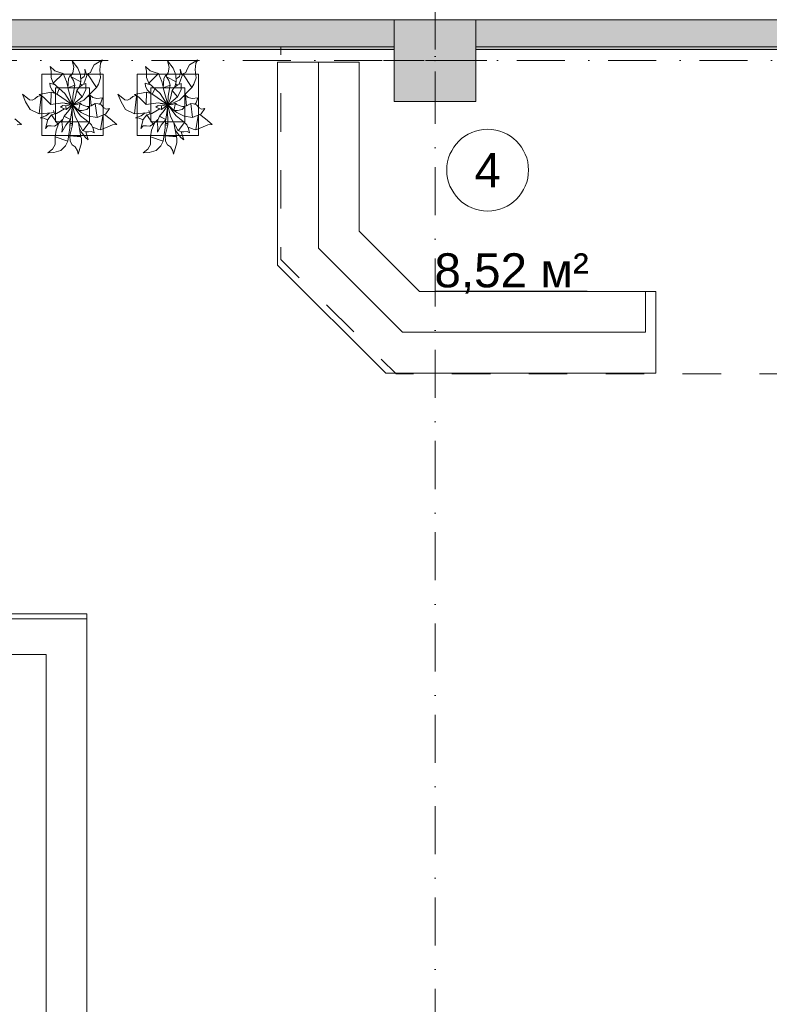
# Model space of a CAD drawing. Header units: millimetres. Extents: x -14761 to 157739, y -22400 to 107990.
# Tile 81 of 256: x 59950 to 65453, y 29070 to 36300. Entities that reach past the tile are written whole.
import ezdxf

# ---------------------------------------------------------------- set-up
doc = ezdxf.new("R2010")
doc.units = ezdxf.units.MM
doc.header["$MEASUREMENT"] = 0
doc.linetypes.add('Штриховая', pattern=[564.444447, 282.222223, -282.222223])
doc.linetypes.add('Штрихпунктирная', pattern=[670.277762, 352.777767, -176.388884, 0, -141.111112])
for name, color, linetype in [('Интерьер - конструкции мебели', 7, 'Continuous'), ('Интерьер - Мебель', 7, 'Continuous'), ('Конструктив - Колонны', 7, 'Continuous'), ('Конструктив - Стены Блок 200 нов', 7, 'Continuous'), ('Элемент Модели - Зона', 7, 'Continuous'), ('Элемент Модели - Оси', 7, 'Continuous')]:
    doc.layers.add(name, color=color, linetype=linetype)
doc.styles.add('СГЕНЕРИР_СТИЛЬ_1', font='txt')

msp = doc.modelspace()

# ---------------------------------------------------------------- hatches: boundary and pattern name
at = {"layer": 'Конструктив - Колонны', "linetype": 'Continuous', "lineweight": 0, "true_color": 0x000000}
msp.add_hatch(color=18, dxfattribs=at).paths.add_polyline_path([(62700, 35700), (63300, 35700), (63300, 36300), (62700, 36300)])
at = {"layer": 'Конструктив - Стены Блок 200 нов', "linetype": 'Continuous', "lineweight": 0, "true_color": 0x000000}
for points in [[(54300, 36300), (54300, 36100), (62700, 36100), (62700, 36300)], [(63300, 36300), (63300, 36100), (67824.7, 36100), (67824.7, 36300)], [(54300, 36080), (62700, 36080), (62700, 36100), (54300, 36100)], [(63300, 36080), (67804.7, 36080), (67804.7, 36100), (63300, 36100)]]:
    msp.add_hatch(color=18, dxfattribs=at).paths.add_polyline_path(points)

# ---------------------------------------------------------------- linework, layer by layer
at = {"layer": 'Интерьер - конструкции мебели', "color": 251, "linetype": 'Continuous', "lineweight": 20, "true_color": 0x575757}
for p, q in [((60144.3, 31637.9), (59844.3, 31637.9)), ((60144.3, 31337.9), (60144.3, 31637.9)), ((60144.3, 27237.9), (60144.3, 31337.9))]:
    msp.add_line(p, q, dxfattribs=at)
at = {"layer": 'Интерьер - конструкции мебели', "color": 7, "linetype": 'Continuous', "lineweight": 15, "flags": 128}
for points in [[(61843.1, 34498.5), (62637.1, 33704.5), (64619.7, 33704.5), (64619.7, 34304.5), (62885.6, 34304.5), (62443.1, 34747), (62443.1, 35987), (61843.1, 35987)], [(62443.1, 35987), (62143.1, 35987), (62143.1, 34622.7), (62761.4, 34004.5), (64543.3, 34004.5), (64543.3, 34304.5), (62885.6, 34304.5), (62443.1, 34747)], [(60444.3, 31900), (56812.2, 31900), (56812.2, 23437.9), (60444.3, 23437.9), (60444.3, 26425), (60444.3, 27575)]]:
    msp.add_lwpolyline(points, close=True, dxfattribs=at)
at = {"layer": 'Интерьер - конструкции мебели', "color": 251, "linetype": 'Continuous', "lineweight": 20, "true_color": 0x575757, "flags": 128}
for points in [[(60444.3, 31937.9), (56844.3, 31937.9)], [(60444.3, 31937.9), (60444.3, 31637.9)], [(60444.3, 27237.9), (60444.3, 31637.9)]]:
    msp.add_lwpolyline(points, dxfattribs=at)
at = {"layer": 'Интерьер - Мебель', "color": 252, "linetype": 'Continuous', "lineweight": 5}
for p, q in [((60496.4, 35967.8), (60558.2, 36004.6)), ((60496.4, 35967.8), (60558.2, 36004.6)), ((60543.7, 35981.2), (60558.2, 36004.6)), ((60543.7, 35981.2), (60558.2, 36004.6)), ((61196.4, 35967.8), (61258.2, 36004.6)), ((61196.4, 35967.8), (61258.2, 36004.6)), ((61243.7, 35981.2), (61258.2, 36004.6)), ((61243.7, 35981.2), (61258.2, 36004.6)), ((60173.9, 35956.4), (60180.2, 35920.9)), ((60173.9, 35956.4), (60208.6, 35924.9)), ((60173.9, 35956.4), (60180.2, 35920.9)), ((60173.9, 35956.4), (60208.6, 35924.9)), ((60335.1, 35997.9), (60346.7, 35950.5)), ((60335.1, 35997.9), (60377.2, 35944.9)), ((60335.1, 35997.9), (60346.7, 35950.5)), ((60335.1, 35997.9), (60377.2, 35944.9)), ((60341.5, 35909.6), (60346.7, 35950.5)), ((60341.5, 35909.6), (60346.7, 35950.5)), ((60377.2, 35944.9), (60396.3, 35894.8)), ((60377.2, 35944.9), (60396.3, 35894.8)), ((60428.9, 35937.6), (60430.2, 35912.5)), ((60428.9, 35937.6), (60443.9, 35890.4)), ((60428.9, 35937.6), (60430.2, 35912.5)), ((60428.9, 35937.6), (60443.9, 35890.4)), ((60470.7, 35911.8), (60480.6, 35937.2)), ((60470.7, 35911.8), (60480.6, 35937.2)), ((60480.6, 35937.2), (60496.4, 35967.8)), ((60480.6, 35937.2), (60496.4, 35967.8)), ((60538.9, 35932), (60543.7, 35981.2)), ((60538.9, 35932), (60543.7, 35981.2)), ((60538.9, 35932), (60544.7, 35872.5)), ((60538.9, 35932), (60544.7, 35872.5)), ((60873.9, 35956.4), (60880.2, 35920.9)), ((60873.9, 35956.4), (60908.6, 35924.9)), ((60873.9, 35956.4), (60880.2, 35920.9)), ((60873.9, 35956.4), (60908.6, 35924.9)), ((61035.1, 35997.9), (61046.7, 35950.5)), ((61035.1, 35997.9), (61077.2, 35944.9)), ((61035.1, 35997.9), (61046.7, 35950.5)), ((61035.1, 35997.9), (61077.2, 35944.9)), ((61041.5, 35909.6), (61046.7, 35950.5)), ((61041.5, 35909.6), (61046.7, 35950.5)), ((61077.2, 35944.9), (61096.3, 35894.8)), ((61077.2, 35944.9), (61096.3, 35894.8)), ((61128.9, 35937.6), (61130.2, 35912.5)), ((61128.9, 35937.6), (61143.9, 35890.4)), ((61128.9, 35937.6), (61130.2, 35912.5)), ((61128.9, 35937.6), (61143.9, 35890.4)), ((61170.7, 35911.8), (61180.6, 35937.2)), ((61170.7, 35911.8), (61180.6, 35937.2)), ((61180.6, 35937.2), (61196.4, 35967.8)), ((61180.6, 35937.2), (61196.4, 35967.8)), ((61238.9, 35932), (61243.7, 35981.2)), ((61238.9, 35932), (61243.7, 35981.2)), ((61238.9, 35932), (61244.7, 35872.5)), ((61238.9, 35932), (61244.7, 35872.5)), ((60180.2, 35920.9), (60181.6, 35875.4)), ((60180.2, 35920.9), (60181.6, 35875.4)), ((60181.6, 35875.4), (60197.3, 35834.4)), ((60181.6, 35875.4), (60197.3, 35834.4)), ((60197.3, 35834.4), (60268.6, 35905)), ((60197.3, 35834.4), (60268.6, 35905)), ((60208.6, 35924.9), (60238.4, 35915.8)), ((60208.6, 35924.9), (60238.4, 35915.8)), ((60238.4, 35915.8), (60268.6, 35905)), ((60238.4, 35915.8), (60268.6, 35905)), ((60268.6, 35905), (60293.7, 35846.6)), ((60268.6, 35905), (60293.7, 35846.6)), ((60303.6, 35800.3), (60307.6, 35866.3)), ((60303.6, 35800.3), (60307.6, 35866.3)), ((60307.6, 35866.3), (60321.4, 35892.9)), ((60307.6, 35866.3), (60321.4, 35892.9)), ((60321.4, 35892.9), (60345.3, 35852.9)), ((60321.4, 35892.9), (60345.3, 35852.9)), ((60325.2, 35888.2), (60341.5, 35909.6)), ((60325.2, 35888.2), (60341.5, 35909.6)), ((60332.1, 35877.2), (60400, 35844.9)), ((60332.1, 35877.2), (60400, 35844.9)), ((60396.3, 35894.8), (60400, 35844.9)), ((60396.3, 35894.8), (60400, 35844.9)), ((60399.7, 35865.4), (60422.6, 35882.8)), ((60399.7, 35865.4), (60422.6, 35882.8)), ((60422, 35828.1), (60448.9, 35903.1)), ((60422, 35828.1), (60448.9, 35903.1)), ((60422.6, 35882.8), (60430.2, 35912.5)), ((60422.6, 35882.8), (60430.2, 35912.5)), ((60448.9, 35903.1), (60470.7, 35911.8)), ((60448.9, 35903.1), (60470.7, 35911.8)), ((60448.9, 35903.1), (60513.6, 35802.9)), ((60448.9, 35903.1), (60513.6, 35802.9)), ((60529.4, 35826.7), (60544.7, 35872.5)), ((60529.4, 35826.7), (60544.7, 35872.5)), ((60880.2, 35920.9), (60881.6, 35875.4)), ((60880.2, 35920.9), (60881.6, 35875.4)), ((60881.6, 35875.4), (60897.3, 35834.4)), ((60881.6, 35875.4), (60897.3, 35834.4)), ((60897.3, 35834.4), (60968.6, 35905)), ((60897.3, 35834.4), (60968.6, 35905)), ((60908.6, 35924.9), (60938.4, 35915.8)), ((60908.6, 35924.9), (60938.4, 35915.8)), ((60938.4, 35915.8), (60968.6, 35905)), ((60938.4, 35915.8), (60968.6, 35905)), ((60968.6, 35905), (60993.7, 35846.6)), ((60968.6, 35905), (60993.7, 35846.6)), ((61003.6, 35800.3), (61007.6, 35866.3)), ((61003.6, 35800.3), (61007.6, 35866.3)), ((61007.6, 35866.3), (61021.4, 35892.9)), ((61007.6, 35866.3), (61021.4, 35892.9)), ((61021.4, 35892.9), (61045.3, 35852.9)), ((61021.4, 35892.9), (61045.3, 35852.9)), ((61025.2, 35888.2), (61041.5, 35909.6)), ((61025.2, 35888.2), (61041.5, 35909.6)), ((61032.1, 35877.2), (61100, 35844.9)), ((61032.1, 35877.2), (61100, 35844.9)), ((61096.3, 35894.8), (61100, 35844.9)), ((61096.3, 35894.8), (61100, 35844.9)), ((61099.7, 35865.4), (61122.6, 35882.8)), ((61099.7, 35865.4), (61122.6, 35882.8)), ((61122, 35828.1), (61148.9, 35903.1)), ((61122, 35828.1), (61148.9, 35903.1)), ((61122.6, 35882.8), (61130.2, 35912.5)), ((61122.6, 35882.8), (61130.2, 35912.5)), ((61148.9, 35903.1), (61170.7, 35911.8)), ((61148.9, 35903.1), (61170.7, 35911.8)), ((61148.9, 35903.1), (61213.6, 35802.9)), ((61148.9, 35903.1), (61213.6, 35802.9)), ((61229.4, 35826.7), (61244.7, 35872.5)), ((61229.4, 35826.7), (61244.7, 35872.5)), ((60170.8, 35834.4), (60174.3, 35811.7)), ((60170.8, 35834.4), (60211.8, 35820.7)), ((60170.8, 35834.4), (60174.3, 35811.7)), ((60170.8, 35834.4), (60211.8, 35820.7)), ((60174.3, 35811.7), (60185.7, 35784.7)), ((60174.3, 35811.7), (60185.7, 35784.7)), ((60197.3, 35834.4), (60280.8, 35757.2)), ((60197.3, 35834.4), (60280.8, 35757.2)), ((60225.2, 35756.7), (60241.2, 35791.5)), ((60225.2, 35756.7), (60241.2, 35791.5)), ((60293.7, 35846.6), (60304, 35806.3)), ((60293.7, 35846.6), (60304, 35806.3)), ((60300.4, 35818.9), (60304.8, 35820.3)), ((60300.4, 35818.9), (60304.8, 35820.3)), ((60303.6, 35800.3), (60355.5, 35818.6)), ((60303.6, 35800.3), (60355.5, 35818.6)), ((60303.6, 35800.3), (60337.3, 35676.5)), ((60303.6, 35800.3), (60337.3, 35676.5)), ((60340.5, 35738.9), (60355.5, 35818.6)), ((60340.5, 35738.9), (60355.5, 35818.6)), ((60345.3, 35852.9), (60355.5, 35818.6)), ((60345.3, 35852.9), (60355.5, 35818.6)), ((60369.6, 35778.9), (60386.4, 35804.7)), ((60369.6, 35778.9), (60386.4, 35804.7)), ((60386.4, 35804.7), (60412, 35821.4)), ((60386.4, 35804.7), (60412, 35821.4)), ((60389.9, 35808.2), (60400, 35844.9)), ((60389.9, 35808.2), (60400, 35844.9)), ((60396, 35826.5), (60407.2, 35818.8)), ((60396, 35826.5), (60407.2, 35818.8)), ((60412, 35821.4), (60436.1, 35832.6)), ((60412, 35821.4), (60436.1, 35832.6)), ((60422.3, 35708.8), (60513.6, 35802.9)), ((60422.3, 35708.8), (60513.6, 35802.9)), ((60435.3, 35784.6), (60436.1, 35832.6)), ((60435.3, 35784.6), (60436.1, 35832.6)), ((60513.6, 35802.9), (60529.4, 35826.7)), ((60513.6, 35802.9), (60529.4, 35826.7)), ((60870.8, 35834.4), (60874.3, 35811.7)), ((60870.8, 35834.4), (60911.8, 35820.7)), ((60870.8, 35834.4), (60874.3, 35811.7)), ((60870.8, 35834.4), (60911.8, 35820.7)), ((60874.3, 35811.7), (60885.7, 35784.7)), ((60874.3, 35811.7), (60885.7, 35784.7)), ((60897.3, 35834.4), (60980.8, 35757.2)), ((60897.3, 35834.4), (60980.8, 35757.2)), ((60925.2, 35756.7), (60941.2, 35791.5)), ((60925.2, 35756.7), (60941.2, 35791.5)), ((60993.7, 35846.6), (61004, 35806.3)), ((60993.7, 35846.6), (61004, 35806.3)), ((61000.4, 35818.9), (61004.8, 35820.3)), ((61000.4, 35818.9), (61004.8, 35820.3)), ((61003.6, 35800.3), (61055.5, 35818.6)), ((61003.6, 35800.3), (61055.5, 35818.6)), ((61003.6, 35800.3), (61037.3, 35676.5)), ((61003.6, 35800.3), (61037.3, 35676.5)), ((61040.5, 35738.9), (61055.5, 35818.6)), ((61040.5, 35738.9), (61055.5, 35818.6)), ((61045.3, 35852.9), (61055.5, 35818.6)), ((61045.3, 35852.9), (61055.5, 35818.6)), ((61069.6, 35778.9), (61086.4, 35804.7)), ((61069.6, 35778.9), (61086.4, 35804.7)), ((61086.4, 35804.7), (61112, 35821.4)), ((61086.4, 35804.7), (61112, 35821.4)), ((61089.9, 35808.2), (61100, 35844.9)), ((61089.9, 35808.2), (61100, 35844.9)), ((61096, 35826.5), (61107.2, 35818.8)), ((61096, 35826.5), (61107.2, 35818.8)), ((61112, 35821.4), (61136.1, 35832.6)), ((61112, 35821.4), (61136.1, 35832.6)), ((61122.3, 35708.8), (61213.6, 35802.9)), ((61122.3, 35708.8), (61213.6, 35802.9)), ((61135.3, 35784.6), (61136.1, 35832.6)), ((61135.3, 35784.6), (61136.1, 35832.6)), ((61213.6, 35802.9), (61229.4, 35826.7)), ((61213.6, 35802.9), (61229.4, 35826.7)), ((59970.7, 35753.2), (59994.2, 35696)), ((59970.7, 35753.2), (60021.5, 35711.6)), ((59970.7, 35753.2), (59994.2, 35696)), ((59970.7, 35753.2), (60021.5, 35711.6)), ((60041.5, 35709.5), (60062, 35717.7)), ((60041.5, 35709.5), (60062, 35717.7)), ((60062, 35717.7), (60081.8, 35736)), ((60062, 35717.7), (60081.8, 35736)), ((60081.8, 35736), (60104.6, 35743.3)), ((60081.8, 35736), (60104.6, 35743.3)), ((60092.2, 35609.8), (60108.4, 35738.8)), ((60092.2, 35609.8), (60108.4, 35738.8)), ((60092.8, 35749.8), (60180.9, 35767.8)), ((60092.8, 35749.8), (60180.9, 35767.8)), ((60092.8, 35749.8), (60126, 35731.4)), ((60092.8, 35749.8), (60126, 35731.4)), ((60126, 35731.4), (60178.2, 35676.6)), ((60126, 35731.4), (60178.2, 35676.6)), ((60178.2, 35676.6), (60180.9, 35767.8)), ((60178.2, 35676.6), (60180.9, 35767.8)), ((60180.9, 35767.8), (60221, 35756.8)), ((60180.9, 35767.8), (60221, 35756.8)), ((60185.7, 35784.7), (60209.5, 35760.4)), ((60185.7, 35784.7), (60209.5, 35760.4)), ((60221, 35756.8), (60329.6, 35679.1)), ((60221, 35756.8), (60329.6, 35679.1)), ((60280.8, 35757.2), (60333.6, 35677.2)), ((60280.8, 35757.2), (60333.6, 35677.2)), ((60337.3, 35676.5), (60340.5, 35738.9)), ((60337.3, 35676.5), (60340.5, 35738.9)), ((60342.3, 35684), (60356.4, 35723.5)), ((60342.3, 35684), (60356.4, 35723.5)), ((60344.4, 35680.7), (60408.6, 35733.4)), ((60344.4, 35680.7), (60408.6, 35733.4)), ((60356.4, 35723.5), (60369.6, 35778.9)), ((60356.4, 35723.5), (60369.6, 35778.9)), ((60369.6, 35778.9), (60408.6, 35733.4)), ((60369.6, 35778.9), (60408.6, 35733.4)), ((60408.6, 35733.4), (60435.3, 35784.6)), ((60408.6, 35733.4), (60435.3, 35784.6)), ((60447.3, 35733.3), (60468.7, 35745.9)), ((60447.3, 35733.3), (60468.7, 35745.9)), ((60449.1, 35736.9), (60450, 35734.1)), ((60449.1, 35736.9), (60450, 35734.1)), ((60468.7, 35745.9), (60476, 35668.7)), ((60468.7, 35745.9), (60487.5, 35729.7)), ((60468.7, 35745.9), (60476, 35668.7)), ((60468.7, 35745.9), (60487.5, 35729.7)), ((60487.5, 35729.7), (60517, 35722.2)), ((60487.5, 35729.7), (60517, 35722.2)), ((60517, 35722.2), (60557.8, 35726.7)), ((60517, 35722.2), (60557.8, 35726.7)), ((60546.4, 35689), (60557.8, 35726.7)), ((60546.4, 35689), (60557.8, 35726.7)), ((60670.7, 35753.2), (60694.2, 35696)), ((60670.7, 35753.2), (60721.5, 35711.6)), ((60670.7, 35753.2), (60694.2, 35696)), ((60670.7, 35753.2), (60721.5, 35711.6)), ((60741.5, 35709.5), (60762, 35717.7)), ((60741.5, 35709.5), (60762, 35717.7)), ((60762, 35717.7), (60781.8, 35736)), ((60762, 35717.7), (60781.8, 35736)), ((60781.8, 35736), (60804.6, 35743.3)), ((60781.8, 35736), (60804.6, 35743.3)), ((60792.2, 35609.8), (60808.4, 35738.8)), ((60792.2, 35609.8), (60808.4, 35738.8)), ((60792.8, 35749.8), (60880.9, 35767.8)), ((60792.8, 35749.8), (60880.9, 35767.8)), ((60792.8, 35749.8), (60826, 35731.4)), ((60792.8, 35749.8), (60826, 35731.4)), ((60826, 35731.4), (60878.2, 35676.6)), ((60826, 35731.4), (60878.2, 35676.6)), ((60878.2, 35676.6), (60880.9, 35767.8)), ((60878.2, 35676.6), (60880.9, 35767.8)), ((60880.9, 35767.8), (60921, 35756.8)), ((60880.9, 35767.8), (60921, 35756.8)), ((60885.7, 35784.7), (60909.5, 35760.4)), ((60885.7, 35784.7), (60909.5, 35760.4)), ((60921, 35756.8), (61029.6, 35679.1)), ((60921, 35756.8), (61029.6, 35679.1)), ((60980.8, 35757.2), (61033.6, 35677.2)), ((60980.8, 35757.2), (61033.6, 35677.2)), ((61037.3, 35676.5), (61040.5, 35738.9)), ((61037.3, 35676.5), (61040.5, 35738.9)), ((61042.3, 35684), (61056.4, 35723.5)), ((61042.3, 35684), (61056.4, 35723.5)), ((61044.4, 35680.7), (61108.6, 35733.4)), ((61044.4, 35680.7), (61108.6, 35733.4)), ((61056.4, 35723.5), (61069.6, 35778.9)), ((61056.4, 35723.5), (61069.6, 35778.9)), ((61069.6, 35778.9), (61108.6, 35733.4)), ((61069.6, 35778.9), (61108.6, 35733.4)), ((61108.6, 35733.4), (61135.3, 35784.6)), ((61108.6, 35733.4), (61135.3, 35784.6)), ((61147.3, 35733.3), (61168.7, 35745.9)), ((61147.3, 35733.3), (61168.7, 35745.9)), ((61149.1, 35736.9), (61150, 35734.1)), ((61149.1, 35736.9), (61150, 35734.1)), ((61168.7, 35745.9), (61176, 35668.7)), ((61168.7, 35745.9), (61187.5, 35729.7)), ((61168.7, 35745.9), (61176, 35668.7)), ((61168.7, 35745.9), (61187.5, 35729.7)), ((61187.5, 35729.7), (61217, 35722.2)), ((61187.5, 35729.7), (61217, 35722.2)), ((61217, 35722.2), (61257.8, 35726.7)), ((61217, 35722.2), (61257.8, 35726.7)), ((61246.4, 35689), (61257.8, 35726.7)), ((61246.4, 35689), (61257.8, 35726.7)), ((59994.2, 35696), (60026.8, 35641.7)), ((59994.2, 35696), (60026.8, 35641.7)), ((60021.5, 35711.6), (60041.5, 35709.5)), ((60021.5, 35711.6), (60041.5, 35709.5)), ((60178.2, 35676.6), (60266.1, 35689.4)), ((60178.2, 35676.6), (60266.1, 35689.4)), ((60220, 35611.6), (60279.9, 35644.3)), ((60220, 35611.6), (60279.9, 35644.3)), ((60250.3, 35658.8), (60266.3, 35669.1)), ((60250.3, 35658.8), (60266.3, 35669.1)), ((60250.3, 35658.8), (60290.4, 35641)), ((60250.3, 35658.8), (60290.4, 35641)), ((60266.1, 35689.4), (60329.6, 35679.1)), ((60266.1, 35689.4), (60329.6, 35679.1)), ((60266.3, 35669.1), (60290.2, 35668.2)), ((60266.3, 35669.1), (60290.2, 35668.2)), ((60266.5, 35689.2), (60267.6, 35688.9)), ((60266.5, 35689.2), (60267.6, 35688.9)), ((60273.2, 35687.7), (60275.4, 35687.2)), ((60273.2, 35687.7), (60275.4, 35687.2)), ((60279.9, 35686.2), (60284.4, 35685.3)), ((60279.9, 35686.2), (60284.4, 35685.3)), ((60286.6, 35684.8), (60318.9, 35677.7)), ((60286.6, 35684.8), (60318.9, 35677.7)), ((60290.2, 35668.2), (60337.3, 35676.5)), ((60290.2, 35668.2), (60337.3, 35676.5)), ((60290.2, 35668.2), (60290.4, 35641)), ((60290.2, 35668.2), (60290.4, 35641)), ((60290.4, 35641), (60332.7, 35673)), ((60290.4, 35641), (60332.7, 35673)), ((60311.8, 35632.5), (60331, 35662.9)), ((60311.8, 35632.5), (60331, 35662.9)), ((60322.8, 35567.9), (60338.8, 35669.9)), ((60322.8, 35567.9), (60338.8, 35669.9)), ((60332.4, 35663), (60339.8, 35676.9)), ((60332.4, 35663), (60339.8, 35676.9)), ((60333.2, 35673.3), (60339.8, 35676.9)), ((60333.2, 35673.3), (60339.8, 35676.9)), ((60334.4, 35676), (60336.6, 35675.4)), ((60334.4, 35676), (60336.6, 35675.4)), ((60336.1, 35675.6), (60337.3, 35676.5)), ((60336.1, 35675.6), (60337.3, 35676.5)), ((60336.5, 35652.1), (60338.6, 35527.2)), ((60336.5, 35652.1), (60338.6, 35527.2)), ((60338.6, 35670.9), (60358.6, 35589.6)), ((60338.6, 35670.9), (60358.6, 35589.6)), ((60338.9, 35674.9), (60346.8, 35673)), ((60338.9, 35674.9), (60346.8, 35673)), ((60338.9, 35672.1), (60355.8, 35657.6)), ((60338.9, 35672.1), (60355.8, 35657.6)), ((60342.7, 35676.3), (60366.6, 35675.7)), ((60342.7, 35676.3), (60366.6, 35675.7)), ((60345.3, 35665.7), (60397.8, 35595.3)), ((60345.3, 35665.7), (60397.8, 35595.3)), ((60347, 35666.8), (60381.4, 35632.7)), ((60347, 35666.8), (60381.4, 35632.7)), ((60349.1, 35678), (60422.3, 35708.8)), ((60349.1, 35678), (60422.3, 35708.8)), ((60366.6, 35675.7), (60395, 35686.5)), ((60366.6, 35675.7), (60395, 35686.5)), ((60381.4, 35632.7), (60395, 35686.5)), ((60381.4, 35632.7), (60395, 35686.5)), ((60395, 35686.5), (60403.9, 35677.4)), ((60395, 35686.5), (60403.9, 35677.4)), ((60403.9, 35677.4), (60420.7, 35670.8)), ((60403.9, 35677.4), (60420.7, 35670.8)), ((60420.7, 35670.8), (60461.4, 35656.6)), ((60420.7, 35670.8), (60461.4, 35656.6)), ((60442.7, 35641.8), (60461.4, 35656.6)), ((60442.7, 35641.8), (60461.4, 35656.6)), ((60448.5, 35662.1), (60476, 35666.4)), ((60448.5, 35662.1), (60476, 35666.4)), ((60476, 35666.4), (60505.6, 35684.4)), ((60476, 35666.4), (60505.6, 35684.4)), ((60505.6, 35684.4), (60519.3, 35581.5)), ((60505.6, 35684.4), (60526.9, 35682.7)), ((60505.6, 35684.4), (60519.3, 35581.5)), ((60505.6, 35684.4), (60526.9, 35682.7)), ((60526.9, 35682.7), (60549.5, 35674.6)), ((60526.9, 35682.7), (60549.5, 35674.6)), ((60536.5, 35678.8), (60546.4, 35689)), ((60536.5, 35678.8), (60546.4, 35689)), ((60549.5, 35674.6), (60568, 35653.3)), ((60549.5, 35674.6), (60568, 35653.3)), ((60568, 35653.3), (60585.8, 35642)), ((60568, 35653.3), (60585.8, 35642)), ((60581.9, 35608.3), (60609.6, 35647.9)), ((60581.9, 35608.3), (60609.6, 35647.9)), ((60585.8, 35642), (60609.6, 35647.9)), ((60585.8, 35642), (60609.6, 35647.9)), ((60694.2, 35696), (60726.8, 35641.7)), ((60694.2, 35696), (60726.8, 35641.7)), ((60721.5, 35711.6), (60741.5, 35709.5)), ((60721.5, 35711.6), (60741.5, 35709.5)), ((60878.2, 35676.6), (60966.1, 35689.4)), ((60878.2, 35676.6), (60966.1, 35689.4)), ((60920, 35611.6), (60979.9, 35644.3)), ((60920, 35611.6), (60979.9, 35644.3)), ((60950.3, 35658.8), (60966.3, 35669.1)), ((60950.3, 35658.8), (60966.3, 35669.1)), ((60950.3, 35658.8), (60990.4, 35641)), ((60950.3, 35658.8), (60990.4, 35641)), ((60966.1, 35689.4), (61029.6, 35679.1)), ((60966.1, 35689.4), (61029.6, 35679.1)), ((60966.3, 35669.1), (60990.2, 35668.2)), ((60966.3, 35669.1), (60990.2, 35668.2)), ((60966.5, 35689.2), (60967.6, 35688.9)), ((60966.5, 35689.2), (60967.6, 35688.9)), ((60973.2, 35687.7), (60975.4, 35687.2)), ((60973.2, 35687.7), (60975.4, 35687.2)), ((60979.9, 35686.2), (60984.4, 35685.3)), ((60979.9, 35686.2), (60984.4, 35685.3)), ((60986.6, 35684.8), (61018.9, 35677.7)), ((60986.6, 35684.8), (61018.9, 35677.7)), ((60990.2, 35668.2), (61037.3, 35676.5)), ((60990.2, 35668.2), (61037.3, 35676.5)), ((60990.2, 35668.2), (60990.4, 35641)), ((60990.2, 35668.2), (60990.4, 35641)), ((60990.4, 35641), (61032.7, 35673)), ((60990.4, 35641), (61032.7, 35673)), ((61011.8, 35632.5), (61031, 35662.9)), ((61011.8, 35632.5), (61031, 35662.9)), ((61022.8, 35567.9), (61038.8, 35669.9)), ((61022.8, 35567.9), (61038.8, 35669.9)), ((61032.4, 35663), (61039.8, 35676.9)), ((61032.4, 35663), (61039.8, 35676.9)), ((61033.2, 35673.3), (61039.8, 35676.9)), ((61033.2, 35673.3), (61039.8, 35676.9)), ((61034.4, 35676), (61036.6, 35675.4)), ((61034.4, 35676), (61036.6, 35675.4)), ((61036.1, 35675.6), (61037.3, 35676.5)), ((61036.1, 35675.6), (61037.3, 35676.5)), ((61036.5, 35652.1), (61038.6, 35527.2)), ((61036.5, 35652.1), (61038.6, 35527.2)), ((61038.6, 35670.9), (61058.6, 35589.6)), ((61038.6, 35670.9), (61058.6, 35589.6)), ((61038.9, 35674.9), (61046.8, 35673)), ((61038.9, 35674.9), (61046.8, 35673)), ((61038.9, 35672.1), (61055.8, 35657.6)), ((61038.9, 35672.1), (61055.8, 35657.6)), ((61042.7, 35676.3), (61066.6, 35675.7)), ((61042.7, 35676.3), (61066.6, 35675.7)), ((61045.3, 35665.7), (61097.8, 35595.3)), ((61045.3, 35665.7), (61097.8, 35595.3)), ((61047, 35666.8), (61081.4, 35632.7)), ((61047, 35666.8), (61081.4, 35632.7)), ((61049.1, 35678), (61122.3, 35708.8)), ((61049.1, 35678), (61122.3, 35708.8)), ((61066.6, 35675.7), (61095, 35686.5)), ((61066.6, 35675.7), (61095, 35686.5)), ((61081.4, 35632.7), (61095, 35686.5)), ((61081.4, 35632.7), (61095, 35686.5)), ((61095, 35686.5), (61103.9, 35677.4)), ((61095, 35686.5), (61103.9, 35677.4)), ((61103.9, 35677.4), (61120.7, 35670.8)), ((61103.9, 35677.4), (61120.7, 35670.8)), ((61120.7, 35670.8), (61161.4, 35656.6)), ((61120.7, 35670.8), (61161.4, 35656.6)), ((61142.7, 35641.8), (61161.4, 35656.6)), ((61142.7, 35641.8), (61161.4, 35656.6)), ((61148.5, 35662.1), (61176, 35666.4)), ((61148.5, 35662.1), (61176, 35666.4)), ((61176, 35666.4), (61205.6, 35684.4)), ((61176, 35666.4), (61205.6, 35684.4)), ((61205.6, 35684.4), (61219.3, 35581.5)), ((61205.6, 35684.4), (61226.9, 35682.7)), ((61205.6, 35684.4), (61219.3, 35581.5)), ((61205.6, 35684.4), (61226.9, 35682.7)), ((61226.9, 35682.7), (61249.5, 35674.6)), ((61226.9, 35682.7), (61249.5, 35674.6)), ((61236.5, 35678.8), (61246.4, 35689)), ((61236.5, 35678.8), (61246.4, 35689)), ((61249.5, 35674.6), (61268, 35653.3)), ((61249.5, 35674.6), (61268, 35653.3)), ((61268, 35653.3), (61285.8, 35642)), ((61268, 35653.3), (61285.8, 35642)), ((61281.9, 35608.3), (61309.6, 35647.9)), ((61281.9, 35608.3), (61309.6, 35647.9)), ((61285.8, 35642), (61309.6, 35647.9)), ((61285.8, 35642), (61309.6, 35647.9)), ((59914.6, 35572.8), (59962.8, 35530.3)), ((59914.6, 35572.8), (59962.8, 35530.3)), ((60026.8, 35641.7), (60092.2, 35609.8)), ((60026.8, 35641.7), (60092.2, 35609.8)), ((60092.2, 35609.8), (60182.7, 35616.7)), ((60092.2, 35609.8), (60182.7, 35616.7)), ((60101.3, 35580.4), (60142.7, 35595.3)), ((60101.3, 35580.4), (60142.7, 35595.3)), ((60101.3, 35580.4), (60127.1, 35576.7)), ((60101.3, 35580.4), (60127.1, 35576.7)), ((60127.1, 35576.7), (60155.7, 35565.1)), ((60127.1, 35576.7), (60155.7, 35565.1)), ((60142.7, 35595.3), (60172.1, 35615.2)), ((60142.7, 35595.3), (60172.1, 35615.2)), ((60157, 35567.6), (60184.5, 35601.9)), ((60157, 35567.6), (60184.5, 35601.9)), ((60182.7, 35616.7), (60201.7, 35620.6)), ((60182.7, 35616.7), (60201.7, 35620.6)), ((60184.5, 35601.9), (60220, 35611.6)), ((60184.5, 35601.9), (60220, 35611.6)), ((60184.5, 35601.9), (60229.9, 35533)), ((60184.5, 35601.9), (60229.9, 35533)), ((60198.5, 35632.8), (60206.7, 35609)), ((60198.5, 35632.8), (60206.7, 35609)), ((60259.5, 35551), (60277.1, 35592.4)), ((60259.5, 35551), (60277.1, 35592.4)), ((60274.5, 35591.6), (60277.1, 35592.4)), ((60274.5, 35591.6), (60277.1, 35592.4)), ((60274.5, 35591.6), (60322.8, 35567.9)), ((60274.5, 35591.6), (60322.8, 35567.9)), ((60277.1, 35592.4), (60311.8, 35632.5)), ((60277.1, 35592.4), (60311.8, 35632.5)), ((60277.1, 35592.4), (60322.8, 35567.9)), ((60277.1, 35592.4), (60322.8, 35567.9)), ((60358.6, 35589.6), (60413.3, 35484.4)), ((60358.6, 35589.6), (60413.3, 35484.4)), ((60381.4, 35632.7), (60409.2, 35633.1)), ((60381.4, 35632.7), (60409.2, 35633.1)), ((60385.9, 35631.9), (60402.8, 35617.4)), ((60385.9, 35631.9), (60402.8, 35617.4)), ((60397.8, 35595.3), (60460.1, 35545.4)), ((60397.8, 35595.3), (60460.1, 35545.4)), ((60402.8, 35617.4), (60457.1, 35592.2)), ((60402.8, 35617.4), (60457.1, 35592.2)), ((60409.2, 35633.1), (60442.7, 35641.8)), ((60409.2, 35633.1), (60442.7, 35641.8)), ((60457.1, 35592.2), (60519.3, 35581.5)), ((60457.1, 35592.2), (60519.3, 35581.5)), ((60519.3, 35581.5), (60581.9, 35608.3)), ((60519.3, 35581.5), (60581.9, 35608.3)), ((60542.7, 35491.8), (60560.8, 35597.2)), ((60542.7, 35491.8), (60560.8, 35597.2)), ((60572.2, 35604.2), (60614.6, 35572.8)), ((60572.2, 35604.2), (60614.6, 35572.8)), ((60614.6, 35572.8), (60662.8, 35530.3)), ((60614.6, 35572.8), (60662.8, 35530.3)), ((60726.8, 35641.7), (60792.2, 35609.8)), ((60726.8, 35641.7), (60792.2, 35609.8)), ((60792.2, 35609.8), (60882.7, 35616.7)), ((60792.2, 35609.8), (60882.7, 35616.7)), ((60801.3, 35580.4), (60842.7, 35595.3)), ((60801.3, 35580.4), (60842.7, 35595.3)), ((60801.3, 35580.4), (60827.1, 35576.7)), ((60801.3, 35580.4), (60827.1, 35576.7)), ((60827.1, 35576.7), (60855.7, 35565.1)), ((60827.1, 35576.7), (60855.7, 35565.1)), ((60842.7, 35595.3), (60872.1, 35615.2)), ((60842.7, 35595.3), (60872.1, 35615.2)), ((60857, 35567.6), (60884.5, 35601.9)), ((60857, 35567.6), (60884.5, 35601.9)), ((60882.7, 35616.7), (60901.7, 35620.6)), ((60882.7, 35616.7), (60901.7, 35620.6)), ((60884.5, 35601.9), (60920, 35611.6)), ((60884.5, 35601.9), (60920, 35611.6)), ((60884.5, 35601.9), (60929.9, 35533)), ((60884.5, 35601.9), (60929.9, 35533)), ((60898.5, 35632.8), (60906.7, 35609)), ((60898.5, 35632.8), (60906.7, 35609)), ((60959.5, 35551), (60977.1, 35592.4)), ((60959.5, 35551), (60977.1, 35592.4)), ((60974.5, 35591.6), (60977.1, 35592.4)), ((60974.5, 35591.6), (60977.1, 35592.4)), ((60974.5, 35591.6), (61022.8, 35567.9)), ((60974.5, 35591.6), (61022.8, 35567.9)), ((60977.1, 35592.4), (61011.8, 35632.5)), ((60977.1, 35592.4), (61011.8, 35632.5)), ((60977.1, 35592.4), (61022.8, 35567.9)), ((60977.1, 35592.4), (61022.8, 35567.9)), ((61058.6, 35589.6), (61113.3, 35484.4)), ((61058.6, 35589.6), (61113.3, 35484.4)), ((61081.4, 35632.7), (61109.2, 35633.1)), ((61081.4, 35632.7), (61109.2, 35633.1)), ((61085.9, 35631.9), (61102.8, 35617.4)), ((61085.9, 35631.9), (61102.8, 35617.4)), ((61097.8, 35595.3), (61160.1, 35545.4)), ((61097.8, 35595.3), (61160.1, 35545.4)), ((61102.8, 35617.4), (61157.1, 35592.2)), ((61102.8, 35617.4), (61157.1, 35592.2)), ((61109.2, 35633.1), (61142.7, 35641.8)), ((61109.2, 35633.1), (61142.7, 35641.8)), ((61157.1, 35592.2), (61219.3, 35581.5)), ((61157.1, 35592.2), (61219.3, 35581.5)), ((61219.3, 35581.5), (61281.9, 35608.3)), ((61219.3, 35581.5), (61281.9, 35608.3)), ((61242.7, 35491.8), (61260.8, 35597.2)), ((61242.7, 35491.8), (61260.8, 35597.2)), ((61272.2, 35604.2), (61314.6, 35572.8)), ((61272.2, 35604.2), (61314.6, 35572.8)), ((61314.6, 35572.8), (61362.8, 35530.3)), ((61314.6, 35572.8), (61362.8, 35530.3)), ((59932.7, 35527.5), (59962.8, 35530.3)), ((59932.7, 35527.5), (59962.8, 35530.3)), ((60140.6, 35501), (60157, 35567.6)), ((60140.6, 35501), (60157, 35567.6)), ((60140.6, 35501), (60156.1, 35519.6)), ((60140.6, 35501), (60156.1, 35519.6)), ((60156.1, 35519.6), (60181, 35520.7)), ((60156.1, 35519.6), (60181, 35520.7)), ((60181, 35520.7), (60206.5, 35518.7)), ((60181, 35520.7), (60206.5, 35518.7)), ((60206.5, 35518.7), (60229.9, 35533)), ((60206.5, 35518.7), (60229.9, 35533)), ((60218.6, 35488.5), (60238.9, 35541)), ((60218.6, 35488.5), (60238.9, 35541)), ((60229.9, 35533), (60265.4, 35566.9)), ((60229.9, 35533), (60265.4, 35566.9)), ((60259.5, 35551), (60264.2, 35509.9)), ((60259.5, 35551), (60264.2, 35509.9)), ((60260.9, 35473.1), (60289.9, 35526.6)), ((60260.9, 35473.1), (60289.9, 35526.6)), ((60260.9, 35473.1), (60264.2, 35509.9)), ((60260.9, 35473.1), (60264.2, 35509.9)), ((60289.9, 35526.6), (60322.8, 35567.9)), ((60289.9, 35526.6), (60322.8, 35567.9)), ((60304.4, 35406.9), (60318.2, 35505.1)), ((60304.4, 35406.9), (60318.2, 35505.1)), ((60318.2, 35505.1), (60321.4, 35565.1)), ((60318.2, 35505.1), (60321.4, 35565.1)), ((60318.7, 35450.7), (60338.6, 35527.2)), ((60318.7, 35450.7), (60338.6, 35527.2)), ((60320.1, 35528.7), (60330.2, 35526.7)), ((60320.1, 35528.7), (60330.2, 35526.7)), ((60321.4, 35538.6), (60330.7, 35536.7)), ((60321.4, 35538.6), (60330.7, 35536.7)), ((60330.2, 35526.7), (60338, 35527.1)), ((60330.2, 35526.7), (60338, 35527.1)), ((60330.7, 35536.7), (60337.2, 35537.1)), ((60330.7, 35536.7), (60337.2, 35537.1)), ((60382.8, 35541.6), (60400.3, 35441)), ((60382.8, 35541.6), (60400.3, 35441)), ((60387.1, 35526.9), (60389.3, 35528.4)), ((60387.1, 35526.9), (60389.3, 35528.4)), ((60390.8, 35497.4), (60402.2, 35477.5)), ((60390.8, 35497.4), (60402.2, 35477.5)), ((60413.3, 35484.4), (60460.1, 35545.4)), ((60413.3, 35484.4), (60460.1, 35545.4)), ((60460.1, 35545.4), (60477.6, 35528.9)), ((60460.1, 35545.4), (60477.6, 35528.9)), ((60477.6, 35528.9), (60490.6, 35500.7)), ((60477.6, 35528.9), (60490.6, 35500.7)), ((60486.4, 35510.2), (60531.3, 35493.3)), ((60486.4, 35510.2), (60531.3, 35493.3)), ((60490.6, 35500.7), (60497.5, 35468.8)), ((60490.6, 35500.7), (60497.5, 35468.8)), ((60542.7, 35491.8), (60596.8, 35512.6)), ((60542.7, 35491.8), (60596.8, 35512.6)), ((60596.8, 35512.6), (60632.7, 35527.5)), ((60596.8, 35512.6), (60632.7, 35527.5)), ((60632.7, 35527.5), (60662.8, 35530.3)), ((60632.7, 35527.5), (60662.8, 35530.3)), ((60840.6, 35501), (60857, 35567.6)), ((60840.6, 35501), (60857, 35567.6)), ((60840.6, 35501), (60856.1, 35519.6)), ((60840.6, 35501), (60856.1, 35519.6)), ((60856.1, 35519.6), (60881, 35520.7)), ((60856.1, 35519.6), (60881, 35520.7)), ((60881, 35520.7), (60906.5, 35518.7)), ((60881, 35520.7), (60906.5, 35518.7)), ((60906.5, 35518.7), (60929.9, 35533)), ((60906.5, 35518.7), (60929.9, 35533)), ((60918.6, 35488.5), (60938.9, 35541)), ((60918.6, 35488.5), (60938.9, 35541)), ((60929.9, 35533), (60965.4, 35566.9)), ((60929.9, 35533), (60965.4, 35566.9)), ((60959.5, 35551), (60964.2, 35509.9)), ((60959.5, 35551), (60964.2, 35509.9)), ((60960.9, 35473.1), (60989.9, 35526.6)), ((60960.9, 35473.1), (60989.9, 35526.6)), ((60960.9, 35473.1), (60964.2, 35509.9)), ((60960.9, 35473.1), (60964.2, 35509.9)), ((60989.9, 35526.6), (61022.8, 35567.9)), ((60989.9, 35526.6), (61022.8, 35567.9)), ((61004.4, 35406.9), (61018.2, 35505.1)), ((61004.4, 35406.9), (61018.2, 35505.1)), ((61018.2, 35505.1), (61021.4, 35565.1)), ((61018.2, 35505.1), (61021.4, 35565.1)), ((61018.7, 35450.7), (61038.6, 35527.2)), ((61018.7, 35450.7), (61038.6, 35527.2)), ((61020.1, 35528.7), (61030.2, 35526.7)), ((61020.1, 35528.7), (61030.2, 35526.7)), ((61021.4, 35538.6), (61030.7, 35536.7)), ((61021.4, 35538.6), (61030.7, 35536.7)), ((61030.2, 35526.7), (61038, 35527.1)), ((61030.2, 35526.7), (61038, 35527.1)), ((61030.7, 35536.7), (61037.2, 35537.1)), ((61030.7, 35536.7), (61037.2, 35537.1)), ((61082.8, 35541.6), (61100.3, 35441)), ((61082.8, 35541.6), (61100.3, 35441)), ((61087.1, 35526.9), (61089.3, 35528.4)), ((61087.1, 35526.9), (61089.3, 35528.4)), ((61090.8, 35497.4), (61102.2, 35477.5)), ((61090.8, 35497.4), (61102.2, 35477.5)), ((61113.3, 35484.4), (61160.1, 35545.4)), ((61113.3, 35484.4), (61160.1, 35545.4)), ((61160.1, 35545.4), (61177.6, 35528.9)), ((61160.1, 35545.4), (61177.6, 35528.9)), ((61177.6, 35528.9), (61190.6, 35500.7)), ((61177.6, 35528.9), (61190.6, 35500.7)), ((61186.4, 35510.2), (61231.3, 35493.3)), ((61186.4, 35510.2), (61231.3, 35493.3)), ((61190.6, 35500.7), (61197.5, 35468.8)), ((61190.6, 35500.7), (61197.5, 35468.8)), ((61242.7, 35491.8), (61296.8, 35512.6)), ((61242.7, 35491.8), (61296.8, 35512.6)), ((61296.8, 35512.6), (61332.7, 35527.5)), ((61296.8, 35512.6), (61332.7, 35527.5)), ((61332.7, 35527.5), (61362.8, 35530.3)), ((61332.7, 35527.5), (61362.8, 35530.3)), ((60210.4, 35383.6), (60210.9, 35440)), ((60210.4, 35383.6), (60210.9, 35440)), ((60210.9, 35440), (60218.6, 35488.5)), ((60210.9, 35440), (60218.6, 35488.5)), ((60210.9, 35440), (60304.4, 35406.9)), ((60210.9, 35440), (60304.4, 35406.9)), ((60318.7, 35450.7), (60395.9, 35441.6)), ((60318.7, 35450.7), (60395.9, 35441.6)), ((60319.4, 35447.5), (60320.7, 35408.7)), ((60319.4, 35447.5), (60400.3, 35441)), ((60319.4, 35447.5), (60320.7, 35408.7)), ((60319.4, 35447.5), (60400.3, 35441)), ((60400.3, 35441), (60404.3, 35428.7)), ((60400.3, 35441), (60404.3, 35428.7)), ((60402.2, 35477.5), (60433.7, 35434.7)), ((60402.2, 35477.5), (60433.7, 35434.7)), ((60403, 35395.9), (60404.3, 35428.7)), ((60403, 35395.9), (60404.3, 35428.7)), ((60414.8, 35486.4), (60437.2, 35476.8)), ((60414.8, 35486.4), (60437.2, 35476.8)), ((60433.7, 35434.7), (60454.1, 35417.4)), ((60433.7, 35434.7), (60454.1, 35417.4)), ((60436.6, 35476.1), (60454.1, 35417.4)), ((60436.6, 35476.1), (60454.1, 35417.4)), ((60437.2, 35476.8), (60455.5, 35475.8)), ((60437.2, 35476.8), (60455.5, 35475.8)), ((60455.5, 35475.8), (60478.7, 35478.1)), ((60455.5, 35475.8), (60478.7, 35478.1)), ((60478.7, 35478.1), (60497.5, 35468.8)), ((60478.7, 35478.1), (60497.5, 35468.8)), ((60531.3, 35493.3), (60542.7, 35491.8)), ((60531.3, 35493.3), (60542.7, 35491.8)), ((60910.4, 35383.6), (60910.9, 35440)), ((60910.4, 35383.6), (60910.9, 35440)), ((60910.9, 35440), (60918.6, 35488.5)), ((60910.9, 35440), (60918.6, 35488.5)), ((60910.9, 35440), (61004.4, 35406.9)), ((60910.9, 35440), (61004.4, 35406.9)), ((61018.7, 35450.7), (61095.9, 35441.6)), ((61018.7, 35450.7), (61095.9, 35441.6)), ((61019.4, 35447.5), (61020.7, 35408.7)), ((61019.4, 35447.5), (61100.3, 35441)), ((61019.4, 35447.5), (61020.7, 35408.7)), ((61019.4, 35447.5), (61100.3, 35441)), ((61100.3, 35441), (61104.3, 35428.7)), ((61100.3, 35441), (61104.3, 35428.7)), ((61102.2, 35477.5), (61133.7, 35434.7)), ((61102.2, 35477.5), (61133.7, 35434.7)), ((61103, 35395.9), (61104.3, 35428.7)), ((61103, 35395.9), (61104.3, 35428.7)), ((61114.8, 35486.4), (61137.2, 35476.8)), ((61114.8, 35486.4), (61137.2, 35476.8)), ((61133.7, 35434.7), (61154.1, 35417.4)), ((61133.7, 35434.7), (61154.1, 35417.4)), ((61136.6, 35476.1), (61154.1, 35417.4)), ((61136.6, 35476.1), (61154.1, 35417.4)), ((61137.2, 35476.8), (61155.5, 35475.8)), ((61137.2, 35476.8), (61155.5, 35475.8)), ((61155.5, 35475.8), (61178.7, 35478.1)), ((61155.5, 35475.8), (61178.7, 35478.1)), ((61178.7, 35478.1), (61197.5, 35468.8)), ((61178.7, 35478.1), (61197.5, 35468.8)), ((61231.3, 35493.3), (61242.7, 35491.8)), ((61231.3, 35493.3), (61242.7, 35491.8)), ((60191.4, 35348.5), (60210.4, 35383.6)), ((60191.4, 35348.5), (60210.4, 35383.6)), ((60251.7, 35340.6), (60286.4, 35373.9)), ((60251.7, 35340.6), (60286.4, 35373.9)), ((60286.4, 35373.9), (60304.4, 35406.9)), ((60286.4, 35373.9), (60304.4, 35406.9)), ((60320.7, 35408.7), (60335.1, 35381)), ((60320.7, 35408.7), (60335.1, 35381)), ((60335.1, 35381), (60357.8, 35366.1)), ((60335.1, 35381), (60357.8, 35366.1)), ((60357.8, 35366.1), (60375.4, 35335.9)), ((60357.8, 35366.1), (60375.4, 35335.9)), ((60380.2, 35313.6), (60403, 35395.9)), ((60380.2, 35313.6), (60403, 35395.9)), ((60891.4, 35348.5), (60910.4, 35383.6)), ((60891.4, 35348.5), (60910.4, 35383.6)), ((60951.7, 35340.6), (60986.4, 35373.9)), ((60951.7, 35340.6), (60986.4, 35373.9)), ((60986.4, 35373.9), (61004.4, 35406.9)), ((60986.4, 35373.9), (61004.4, 35406.9)), ((61020.7, 35408.7), (61035.1, 35381)), ((61020.7, 35408.7), (61035.1, 35381)), ((61035.1, 35381), (61057.8, 35366.1)), ((61035.1, 35381), (61057.8, 35366.1)), ((61057.8, 35366.1), (61075.4, 35335.9)), ((61057.8, 35366.1), (61075.4, 35335.9)), ((61080.2, 35313.6), (61103, 35395.9)), ((61080.2, 35313.6), (61103, 35395.9)), ((60156.7, 35322.1), (60191.4, 35348.5)), ((60156.7, 35322.1), (60191.4, 35348.5)), ((60156.7, 35322.1), (60200.5, 35325.9)), ((60156.7, 35322.1), (60200.5, 35325.9)), ((60200.5, 35325.9), (60251.7, 35340.6)), ((60200.5, 35325.9), (60251.7, 35340.6)), ((60375.4, 35335.9), (60380.2, 35313.6)), ((60375.4, 35335.9), (60380.2, 35313.6)), ((60856.7, 35322.1), (60891.4, 35348.5)), ((60856.7, 35322.1), (60891.4, 35348.5)), ((60856.7, 35322.1), (60900.5, 35325.9)), ((60856.7, 35322.1), (60900.5, 35325.9)), ((60900.5, 35325.9), (60951.7, 35340.6)), ((60900.5, 35325.9), (60951.7, 35340.6)), ((61075.4, 35335.9), (61080.2, 35313.6)), ((61075.4, 35335.9), (61080.2, 35313.6))]:
    msp.add_line(p, q, dxfattribs=at)
at = {"layer": 'Интерьер - Мебель', "color": 7, "linetype": 'Continuous', "lineweight": 15}
for p, q in [((60113.7, 35899.8), (60113.7, 35449.8)), ((60563.7, 35899.8), (60113.7, 35899.8)), ((60563.7, 35449.8), (60563.7, 35899.8)), ((60813.7, 35899.8), (60813.7, 35449.8)), ((61263.7, 35899.8), (60813.7, 35899.8)), ((61263.7, 35449.8), (61263.7, 35899.8)), ((60213.7, 35799.8), (60213.7, 35549.8)), ((60463.7, 35799.8), (60213.7, 35799.8)), ((60463.7, 35549.8), (60463.7, 35799.8)), ((60913.7, 35799.8), (60913.7, 35549.8)), ((61163.7, 35799.8), (60913.7, 35799.8)), ((61163.7, 35549.8), (61163.7, 35799.8)), ((60213.7, 35549.8), (60463.7, 35549.8)), ((60913.7, 35549.8), (61163.7, 35549.8)), ((60113.7, 35449.8), (60563.7, 35449.8)), ((60813.7, 35449.8), (61263.7, 35449.8))]:
    msp.add_line(p, q, dxfattribs=at)
at = {"layer": 'Конструктив - Колонны', "color": 251, "linetype": 'Continuous', "lineweight": 5, "true_color": 0x575757}
for p, q in [((63000, 36080), (63000, 36380)), ((62920, 36000), (62620, 36000)), ((63080, 36000), (63380, 36000)), ((63000, 35920), (63000, 35620))]:
    msp.add_line(p, q, dxfattribs=at)
at = {"layer": 'Конструктив - Колонны', "color": 251, "linetype": 'Continuous', "lineweight": 15, "true_color": 0x575757, "flags": 128}
msp.add_lwpolyline([(62700, 35700), (63300, 35700), (63300, 36300), (62700, 36300)], close=True, dxfattribs=at)
at = {"layer": 'Конструктив - Колонны', "color": 251, "linetype": 'Continuous', "lineweight": 5, "true_color": 0x575757}
msp.add_point((63000, 36000), dxfattribs=at)
at = {"layer": 'Конструктив - Стены Блок 200 нов', "color": 251, "linetype": 'Continuous', "lineweight": 20, "true_color": 0x575757}
for p, q in [((62700, 36300), (54300, 36300)), ((67824.7, 36300), (63300, 36300)), ((54300, 36100), (62700, 36100)), ((63300, 36100), (67824.7, 36100))]:
    msp.add_line(p, q, dxfattribs=at)
at = {"layer": 'Конструктив - Стены Блок 200 нов', "color": 251, "linetype": 'Continuous', "lineweight": 20, "true_color": 0x575757, "flags": 128}
for points in [[(54300, 36080), (62700, 36080)], [(63300, 36080), (67804.7, 36080)]]:
    msp.add_lwpolyline(points, dxfattribs=at)
at = {"layer": 'Элемент Модели - Зона', "color": 7, "linetype": 'Continuous', "lineweight": 15}
msp.add_line((63006, 34307.2), (64116.9, 34307.2), dxfattribs=at)
at = {"layer": 'Элемент Модели - Зона', "color": 7, "linetype": 'Штриховая', "lineweight": 15, "flags": 128}
for points in [[(36150, 27537.5), (36110, 27537.5), (36110, 18300), (45300, 18300), (67804.7, 18300), (67804.7, 23083), (71685.9, 26964.1), (71700.1, 26950), (71720, 26950), (71720, 26970), (71680.1, 26970), (71680.1, 27033.7), (67804.7, 30909), (67804.7, 33689.5), (65654.7, 33689.5), (65654.7, 36080), (63300, 36080), (63300, 35700), (62700, 35700), (62700, 36080), (54300, 36080), (54300, 35700), (54244.8, 35700), (54244.8, 34598), (50682, 31035.3), (45300, 31035.3), (45300, 27650), (45300, 27537.5), (45300, 27050), (44700, 27050), (44700, 27537.5), (36750, 27537.5), (36750, 27050), (36150, 27050)], [(65664.7, 33699.5), (65664.7, 36100), (63300, 36100), (63300, 35700), (62700, 35700), (62700, 36100), (61868.1, 36100), (61868.1, 34538), (62713.6, 33699.5)]]:
    msp.add_lwpolyline(points, close=True, dxfattribs=at)
at = {"layer": 'Элемент Модели - Зона', "color": 7, "linetype": 'Continuous', "lineweight": 15, "flags": 128}
msp.add_lwpolyline([(63685.6, 35195.3, 1), (63085.6, 35195.3, 1)], format="xyb", close=True, dxfattribs=at)
at = {"layer": 'Элемент Модели - Оси', "color": 7, "linetype": 'Штрихпунктирная', "lineweight": 15}
for p, q in [((63000, 92200), (63000, -1975)), ((-12153.2, 36000), (155042.6, 36000))]:
    msp.add_line(p, q, dxfattribs=at)

# ---------------------------------------------------------------- texts
at = {"layer": 'Элемент Модели - Зона', "color": 7, "lineweight": 15, "char_height": 250, "attachment_point": 5, "style": 'СГЕНЕРИР_СТИЛЬ_1'}
for s, insert in [('\\A1;{\\pqc;\\fArial|b0|i0|c204|p38;4}', (63385.6, 35195.3)), ('\\A1;{\\pqc;\\fArial|b0|i0|c204|p38;8,52 м²}', (63561.5, 34436.5))]:
    msp.add_mtext(s, dxfattribs=dict(at, insert=insert))

doc.saveas('drawing.dxf')
